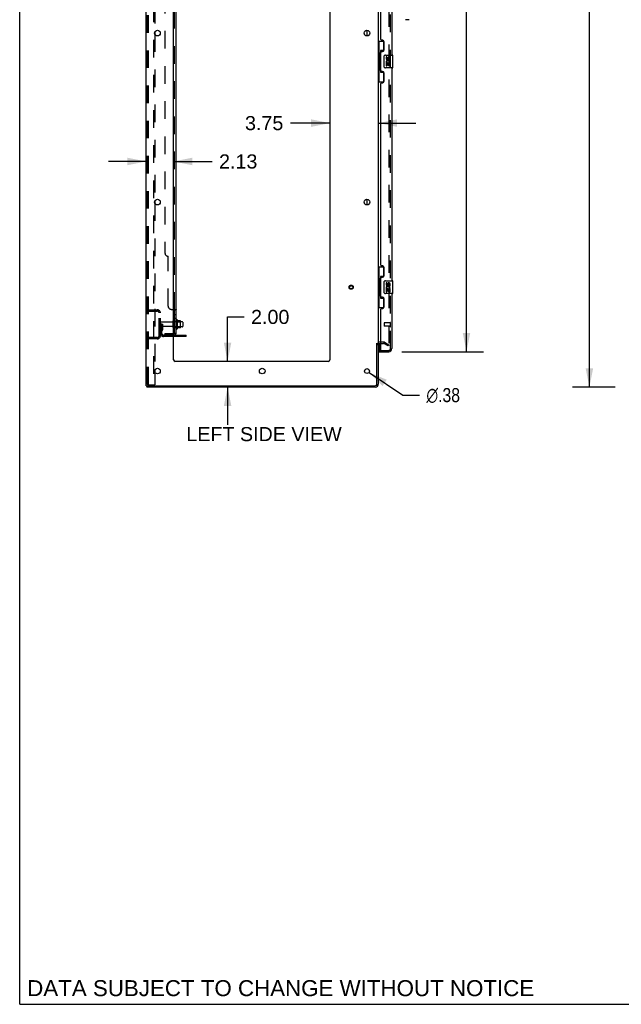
# Model space of a CAD drawing. Header units: inches. Extents: x 0 to 248, y 0 to 160.
# Tile 1 of 73: x 0 to 47, y 0 to 76. Entities that reach past the tile are written whole.
import ezdxf

# ---------------------------------------------------------------- set-up
doc = ezdxf.new("R2010")
doc.units = ezdxf.units.IN
doc.header["$LTSCALE"] = 13.627625
doc.header["$MEASUREMENT"] = 0
doc.linetypes.add('HIDDEN', pattern=[0.2, 0.1, -0.1])
doc.layers.get('0').update_dxf_attribs({"linetype": 'CONTINUOUS'})
for name, color, linetype in [('DEFAULT_2', 8, 'HIDDEN'), ('DIMENSIONS', 7, 'CONTINUOUS'), ('LEFTHAND_DOOR_ASSEMBLY', 7, 'CONTINUOUS'), ('RIGHTHAND_DOOR_ASSEMBLY', 7, 'CONTINUOUS'), ('SUBPANEL', 7, 'CONTINUOUS')]:
    doc.layers.add(name, color=color, linetype=linetype)
doc.styles.get("Standard").update_dxf_attribs({"font": 'arial.ttf'})
doc.styles.add('TEXTSTYLE_1', font='gdt', dxfattribs={"width": 0.8})
doc.dimstyles.new('DIMSTYLE_1', dxfattribs={"dimtxt": 1.093125, "dimasz": 1.4575, "dimexe": 0.09, "dimexo": 0.07, "dimgap": 0.0375, "dimtad": 0, "dimtih": 1, "dimtoh": 1, "dimzin": 4, "dimdsep": 46, "dimtxsty": 'Standard', "dimblk": '_FILLED', "dimblk1": '_FILLED', "dimblk2": '_FILLED', "dimcen": 0.09, "dimadec": 3, "dimazin": 1, "dimtfac": 1, "dimtdec": 3, "dimtofl": 0, "dimtmove": 0, "dimatfit": 3, "dimldrblk": '_FILLED', "dimfxl": 0, "dimtolj": 1, "dimtzin": 4, "dimarcsym": 0})
doc.dimstyles.new('DIMSTYLE_2', dxfattribs={"dimtxt": 1.093125, "dimasz": 1.4575, "dimexe": 0.09, "dimexo": 0.07, "dimgap": 0.09, "dimtad": 0, "dimtih": 1, "dimtoh": 1, "dimzin": 4, "dimdsep": 46, "dimtxsty": 'Standard', "dimblk": '_FILLED', "dimblk1": '_FILLED', "dimblk2": '_FILLED', "dimcen": 0.09, "dimadec": 3, "dimazin": 1, "dimtfac": 1, "dimtdec": 3, "dimtofl": 0, "dimtmove": 0, "dimatfit": 1, "dimldrblk": '_FILLED', "dimfxl": 0, "dimtolj": 1, "dimtzin": 4, "dimarcsym": 0})

# ---------------------------------------------------------------- blocks, each defined once
blk = doc.blocks.new('_FILLED')
at = {"color": 0, "linetype": 'ByBlock'}
blk.add_solid([(0, 0), (-1, 0.2), (-1, -0.2)], dxfattribs=at)
blk = doc.blocks.new('*D9')
at = {"layer": 'DIMENSIONS', "color": 2, "linetype": 'Continuous'}
for p, q in [((29.644, 113.089), (35.965, 113.089)), ((34.653, 113.089), (34.653, 83.774)), ((34.653, 50.589), (34.653, 79.948)), ((29.644, 50.589), (35.965, 50.589))]:
    blk.add_line(p, q, dxfattribs=at)
at = {"layer": 'DIMENSIONS', "color": 2, "linetype": 'Continuous', "xscale": 1.4575, "yscale": 1.4575, "zscale": 1.4575}
for p, rotation in [((34.653, 113.089), 90), ((34.653, 50.589), 270)]:
    blk.add_blockref('_FILLED', p, dxfattribs=dict(at, rotation=rotation))
at = {"layer": 'DIMENSIONS', "color": 2, "linetype": 'Continuous', "insert": (34.653, 83.228), "char_height": 1.0931, "width": 5.5916, "attachment_point": 2, "line_spacing_factor": 0.9}
blk.add_mtext('62.50\\PDOORS', dxfattribs=at)
blk = doc.blocks.new('*D12')
at = {"layer": 'DIMENSIONS', "color": 2, "linetype": 'Continuous'}
for p, q in [((16.124, 49.839), (16.124, 53.287)), ((16.124, 53.287), (17.399, 53.287)), ((16.124, 47.839), (16.124, 44.924))]:
    blk.add_line(p, q, dxfattribs=at)
at = {"layer": 'DIMENSIONS', "color": 2, "linetype": 'Continuous', "xscale": 1.4575, "yscale": 1.4575, "zscale": 1.4575}
for p, rotation in [((16.124, 49.839), 270), ((16.124, 47.839), 90)]:
    blk.add_blockref('_FILLED', p, dxfattribs=dict(at, rotation=rotation))
at = {"layer": 'DIMENSIONS', "color": 2, "linetype": 'Continuous', "insert": (17.946, 53.833), "char_height": 1.0931, "width": 2.97054, "attachment_point": 1, "line_spacing_factor": 0.9}
blk.add_mtext('2.00', dxfattribs=at)
blk = doc.blocks.new('*D13')
at = {"layer": 'DIMENSIONS', "color": 2, "linetype": 'Continuous'}
for p, q in [((9.812, 65.337), (6.897, 65.337)), ((11.937, 65.337), (14.918, 65.337))]:
    blk.add_line(p, q, dxfattribs=at)
at = {"layer": 'DIMENSIONS', "color": 2, "linetype": 'Continuous', "xscale": 1.4575, "yscale": 1.4575, "zscale": 1.4575}
blk.add_blockref('_FILLED', (9.812, 65.337), dxfattribs=at)
at = {"layer": 'DIMENSIONS', "color": 2, "linetype": 'Continuous', "xscale": 1.4575, "yscale": 1.4575, "zscale": 1.4575, "rotation": 180}
blk.add_blockref('_FILLED', (11.937, 65.337), dxfattribs=at)
at = {"layer": 'DIMENSIONS', "color": 2, "linetype": 'Continuous', "insert": (15.465, 65.884), "char_height": 1.0931, "width": 2.97054, "attachment_point": 1, "line_spacing_factor": 0.9}
blk.add_mtext('2.13', dxfattribs=at)
blk = doc.blocks.new('*D14')
at = {"layer": 'DIMENSIONS', "color": 2, "linetype": 'Continuous'}
for p, q in [((24.062, 68.31), (20.995, 68.31)), ((27.812, 68.31), (30.727, 68.31))]:
    blk.add_line(p, q, dxfattribs=at)
at = {"layer": 'DIMENSIONS', "color": 2, "linetype": 'Continuous', "xscale": 1.4575, "yscale": 1.4575, "zscale": 1.4575}
blk.add_blockref('_FILLED', (24.062, 68.31), dxfattribs=at)
at = {"layer": 'DIMENSIONS', "color": 2, "linetype": 'Continuous', "xscale": 1.4575, "yscale": 1.4575, "zscale": 1.4575, "rotation": 180}
blk.add_blockref('_FILLED', (27.812, 68.31), dxfattribs=at)
at = {"layer": 'DIMENSIONS', "color": 2, "linetype": 'Continuous', "insert": (20.448, 68.857), "char_height": 1.0931, "width": 2.97054, "attachment_point": 3, "line_spacing_factor": 0.9}
blk.add_mtext('3.75', dxfattribs=at)
blk = doc.blocks.new('*D18')
at = {"layer": 'DIMENSIONS', "color": 2, "linetype": 'Continuous'}
for p, q in [((46.173, 115.839), (42.874, 115.839)), ((44.186, 115.839), (44.186, 82.932)), ((44.186, 47.839), (44.186, 80.746)), ((46.173, 47.839), (42.874, 47.839))]:
    blk.add_line(p, q, dxfattribs=at)
at = {"layer": 'DIMENSIONS', "color": 2, "linetype": 'Continuous', "xscale": 1.4575, "yscale": 1.4575, "zscale": 1.4575}
for p, rotation in [((44.186, 115.839), 90), ((44.186, 47.839), 270)]:
    blk.add_blockref('_FILLED', p, dxfattribs=dict(at, rotation=rotation))
at = {"layer": 'DIMENSIONS', "color": 2, "linetype": 'Continuous', "insert": (44.186, 82.385), "char_height": 1.0931, "width": 3.81984, "attachment_point": 2, "line_spacing_factor": 0.9}
blk.add_mtext('68.00', dxfattribs=at)
blk = doc.blocks.new('*D20')
at = {"layer": 'DIMENSIONS', "color": 2, "linetype": 'Continuous'}
for p, q in [((27.093, 48.985), (29.724, 47.226)), ((29.724, 47.226), (31, 47.226))]:
    blk.add_line(p, q, dxfattribs=at)
at = {"layer": 'DIMENSIONS', "color": 2, "linetype": 'Continuous', "xscale": 1.4575, "yscale": 1.4575, "zscale": 1.4575, "rotation": 146.2425414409}
blk.add_blockref('_FILLED', (27.093, 48.985), dxfattribs=at)
at = {"layer": 'DIMENSIONS', "color": 2, "linetype": 'Continuous', "insert": (31.546, 47.772), "char_height": 1.09312, "width": 3.57873, "attachment_point": 1, "line_spacing_factor": 0.9, "style": 'TEXTSTYLE_1'}
blk.add_mtext('{\\fgdt;n}\\fArial;.38', dxfattribs=at)

msp = doc.modelspace()

# ---------------------------------------------------------------- linework, layer by layer
at = {"color": 7, "linetype": 'Continuous'}
for p, q in [((0, 0), (0, 160.325)), ((26.958, 75.071), (26.958, 75.506)), ((26.958, 61.971), (26.958, 62.406)), ((12.211, 53.07), (12.211, 52.358)), ((12.466, 52.991), (12.239, 52.991)), ((12.477, 52.458), (12.477, 52.969)), ((12.611, 52.901), (12.477, 52.901)), ((12.641, 52.871), (12.641, 52.556)), ((12.466, 52.436), (12.239, 52.436)), ((12.611, 52.526), (12.477, 52.526)), ((12.916, 51.766), (11.937, 51.766)), ((12.916, 51.766), (12.916, 51.87)), ((27.708, 51.235), (27.812, 51.235)), ((9.864, 47.943), (9.864, 47.839)), ((9.868, 47.943), (9.902, 47.943)), ((0, 0), (247.775, 0))]:
    msp.add_line(p, q, dxfattribs=at)
at = {"color": 3, "linetype": 'Continuous'}
for p, q in [((9.812, 47.943), (9.812, 115.735)), ((11.937, 49.964), (11.937, 112.339)), ((24.062, 112.339), (24.062, 49.964)), ((27.812, 112.391), (27.812, 51.287)), ((10.491, 75.386), (10.491, 75.191)), ((10.491, 62.286), (10.491, 62.091)), ((11.937, 51.87), (12.916, 51.87)), ((27.708, 48.085), (27.708, 51.246)), ((27.812, 51.235), (27.812, 48.085)), ((28.016, 51.235), (27.955, 51.235)), ((23.937, 49.839), (12.062, 49.839)), ((10.491, 49.186), (10.491, 48.991)), ((9.812, 47.943), (9.868, 47.943)), ((27.566, 47.839), (9.864, 47.839)), ((9.902, 47.943), (27.566, 47.943))]:
    msp.add_line(p, q, dxfattribs=at)
for centre, radius in [((10.687, 75.289), 0.219), ((26.937, 75.289), 0.219), ((10.687, 62.189), 0.219), ((26.937, 62.189), 0.219), ((10.687, 49.089), 0.219), ((18.812, 49.089), 0.219), ((26.937, 49.089), 0.188)]:
    msp.add_circle(centre, radius, dxfattribs=at)
at = {"color": 7, "linetype": 'Continuous'}
for centre, radius, start, end in [((11.961, 52.971), 0.055, 360, 115.90936), ((12.179, 53.048), 0.0384, 34.44966, 180), ((11.611, 52.714), 0.698, 23.96793, 30.66313), ((12.258, 53.001), 0.01, 203.96793, 270), ((12.466, 52.981), 0.01, 5.19383, 90), ((12.336, 52.969), 0.141, 0, 5.20805), ((12.611, 52.871), 0.03, 359.99999, 90), ((11.961, 52.456), 0.055, 244.09064, 0), ((12.179, 52.38), 0.0384, 180, 325.55034), ((11.611, 52.714), 0.698, 329.33687, 336.03207), ((12.258, 52.426), 0.01, 90, 156.03207), ((12.466, 52.446), 0.01, 270, 354.80617), ((12.336, 52.458), 0.141, 354.79195, 360), ((12.611, 52.556), 0.03, 270, 0.00001)]:
    msp.add_arc(centre, radius, start, end, dxfattribs=at)
at = {"color": 3, "linetype": 'Continuous'}
for centre, radius, start, end in [((27.955, 51.092), 0.142, 90, 180), ((12.062, 49.964), 0.125, 180, 270), ((23.937, 49.964), 0.125, 270, 360), ((27.566, 48.085), 0.246, 270, 360), ((27.566, 48.085), 0.142, 270, 360)]:
    msp.add_arc(centre, radius, start, end, dxfattribs=at)
at = {"layer": 'DEFAULT_2', "color": 8, "linetype": 'HIDDEN'}
for p, q in [((9.916, 48.056), (9.916, 115.621)), ((9.99, 48.056), (9.99, 115.621)), ((10.387, 115.651), (10.387, 48.026)), ((28.625, 112.573), (28.625, 51.104)), ((10.491, 88.291), (10.491, 75.386)), ((10.491, 75.191), (10.491, 62.286)), ((10.491, 62.091), (10.491, 49.186)), ((9.916, 53.839), (10.67, 53.839)), ((9.916, 53.735), (10.67, 53.735)), ((10.588, 53.839), (10.588, 53.735)), ((10.812, 51.835), (10.812, 53.592)), ((10.916, 51.835), (10.916, 53.592)), ((11.02, 52.714), (10.916, 52.714)), ((11.844, 52.879), (10.946, 52.879)), ((11.006, 52.373), (11.006, 52.714)), ((11.02, 52.714), (11.11, 52.714)), ((11.02, 52.013), (11.02, 52.714)), ((11.11, 52.373), (11.11, 52.714)), ((11.906, 52.456), (11.906, 52.971)), ((12.016, 52.456), (12.016, 52.971)), ((12.477, 52.901), (12.016, 52.901)), ((12.141, 53.048), (12.141, 52.38)), ((12.161, 52.897), (12.141, 52.917)), ((12.161, 52.897), (12.457, 52.897)), ((12.161, 52.897), (12.161, 52.53)), ((12.457, 52.897), (12.477, 52.917)), ((12.457, 52.897), (12.457, 52.53)), ((11.844, 52.549), (10.946, 52.549)), ((11.004, 52.367), (10.955, 52.299)), ((11.006, 52.539), (11.11, 52.539)), ((11.089, 52.307), (11.04, 52.239)), ((12.477, 52.526), (12.016, 52.526)), ((12.161, 52.53), (12.141, 52.51)), ((12.161, 52.53), (12.457, 52.53)), ((12.457, 52.53), (12.477, 52.51)), ((10.67, 51.693), (9.916, 51.693)), ((10.67, 51.589), (9.916, 51.589)), ((10.588, 51.693), (10.588, 51.589)), ((11.937, 51.87), (11.163, 51.87)), ((11.937, 51.766), (11.163, 51.766)), ((12.413, 51.766), (12.413, 51.87)), ((12.669, 51.766), (12.669, 51.87)), ((28.216, 51.339), (27.955, 51.339)), ((28.016, 51.235), (28.216, 51.235)), ((28.573, 51.034), (28.233, 51.23)), ((28.285, 51.32), (28.625, 51.124)), ((28.625, 51.124), (28.573, 51.034)), ((28.599, 51.086), (28.601, 51.086)), ((10.491, 48.991), (10.491, 48.026)), ((10.011, 48.026), (9.937, 48.026)), ((10.011, 48.026), (10.491, 48.026))]:
    msp.add_line(p, q, dxfattribs=at)
for points in [[(28.607, 51.084), (28.607, 51.084), (28.605, 51.084), (28.603, 51.085), (28.601, 51.086)], [(28.625, 51.104), (28.624, 51.102), (28.624, 51.1), (28.624, 51.098), (28.623, 51.096), (28.622, 51.094), (28.621, 51.092), (28.619, 51.09), (28.618, 51.089), (28.616, 51.087), (28.615, 51.086), (28.613, 51.085), (28.611, 51.085), (28.609, 51.084), (28.607, 51.084)], [(9.916, 48.056), (9.917, 48.048), (9.919, 48.041), (9.922, 48.035), (9.927, 48.03), (9.932, 48.027), (9.937, 48.026)], [(9.99, 48.056), (9.99, 48.048), (9.992, 48.041), (9.996, 48.035), (10, 48.03), (10.005, 48.027), (10.011, 48.026)]]:
    msp.add_lwpolyline(points, dxfattribs=at)
for radius in [0.164, 0.124]:
    msp.add_circle((25.708, 55.589), radius, dxfattribs=at)
for centre, radius, start, end in [((10.67, 53.592), 0.246, 0, 90), ((10.67, 53.592), 0.142, 0, 90), ((10.946, 52.849), 0.03, 90, 180), ((11.844, 52.941), 0.0625, 270, 360), ((11.961, 52.971), 0.055, 115.90936, 180), ((10.946, 52.579), 0.03, 180, 270), ((11.124, 52.178), 0.208, 144.24611, 180), ((11.163, 52.013), 0.246, 180, 270), ((10.996, 52.373), 0.01, 324.24611, 360), ((11.124, 52.178), 0.104, 144.24611, 180), ((11.163, 52.013), 0.142, 180, 270), ((10.996, 52.373), 0.114, 324.24611, 360), ((11.844, 52.486), 0.0625, 0, 90), ((11.961, 52.456), 0.055, 180, 244.09064), ((10.67, 51.835), 0.246, 270, 360), ((10.67, 51.835), 0.142, 270, 360), ((27.955, 51.092), 0.246, 90, 180), ((28.216, 51.202), 0.137, 60, 90), ((28.216, 51.202), 0.033, 60, 90)]:
    msp.add_arc(centre, radius, start, end, dxfattribs=at)
at = {"layer": 'LEFTHAND_DOOR_ASSEMBLY', "color": 8, "linetype": 'HIDDEN'}
for p, q in [((28.766, 50.835), (28.766, 112.842)), ((28.266, 52.807), (28.266, 52.579)), ((28.723, 52.817), (28.276, 52.817)), ((28.723, 52.835), (28.723, 52.551)), ((28.723, 52.569), (28.276, 52.569)), ((28.036, 50.693), (28.624, 50.693))]:
    msp.add_line(p, q, dxfattribs=at)
at = {"layer": 'LEFTHAND_DOOR_ASSEMBLY', "color": 3, "linetype": 'Continuous'}
for p, q in [((28.87, 90.089), (28.87, 73.589)), ((28.016, 74.796), (28.016, 88.881)), ((28.136, 74.736), (28.076, 74.736)), ((28.266, 73.986), (28.266, 74.606)), ((28.016, 72.381), (28.016, 73.796)), ((28.076, 73.856), (28.136, 73.856)), ((28.87, 72.589), (28.87, 56.089)), ((28.136, 72.321), (28.076, 72.321)), ((28.266, 71.571), (28.266, 72.191)), ((28.016, 57.296), (28.016, 71.381)), ((28.076, 71.441), (28.136, 71.441)), ((28.136, 57.236), (28.076, 57.236)), ((28.266, 56.486), (28.266, 57.106)), ((28.016, 54.881), (28.016, 56.296)), ((28.076, 56.356), (28.136, 56.356)), ((28.87, 55.089), (28.87, 50.835)), ((28.136, 54.821), (28.076, 54.821)), ((28.266, 54.071), (28.266, 54.691)), ((28.016, 50.713), (28.016, 53.881)), ((28.076, 53.941), (28.136, 53.941)), ((27.891, 50.589), (28.624, 50.589))]:
    msp.add_line(p, q, dxfattribs=at)
at = {"layer": 'LEFTHAND_DOOR_ASSEMBLY', "color": 7, "linetype": 'Continuous'}
for p, q in [((30.215, 76.327), (29.933, 76.327)), ((27.812, 74.664), (28.253, 74.664)), ((27.851, 74.664), (27.851, 73.639)), ((28.216, 74.664), (28.216, 73.884)), ((27.829, 73.639), (27.952, 73.639)), ((27.829, 73.639), (27.829, 72.539)), ((27.952, 73.669), (27.952, 73.689)), ((27.952, 72.539), (27.952, 73.639)), ((28.216, 73.929), (27.989, 73.929)), ((27.989, 73.929), (27.989, 72.249)), ((28.275, 72.689), (28.275, 73.489)), ((28.375, 73.589), (28.915, 73.589)), ((28.476, 73.435), (28.413, 73.435)), ((28.413, 73.435), (28.413, 73.298)), ((28.476, 73.298), (28.476, 73.435)), ((28.541, 73.361), (28.541, 73.292)), ((28.601, 73.298), (28.601, 73.34)), ((28.664, 73.34), (28.664, 73.204)), ((28.727, 73.204), (28.727, 73.34)), ((28.93, 72.604), (28.93, 73.574)), ((27.829, 72.539), (27.952, 72.539)), ((27.851, 72.539), (27.851, 71.514)), ((28.915, 72.589), (28.375, 72.589)), ((28.431, 72.973), (28.413, 72.973)), ((28.413, 72.973), (28.413, 72.743)), ((28.413, 72.743), (28.476, 72.743)), ((28.465, 72.973), (28.493, 72.993)), ((28.465, 72.973), (28.727, 72.973)), ((28.476, 72.91), (28.541, 72.91)), ((28.476, 72.743), (28.476, 72.91)), ((28.541, 72.91), (28.541, 72.774)), ((28.541, 72.774), (28.601, 72.774)), ((28.601, 72.91), (28.664, 72.91)), ((28.601, 72.774), (28.601, 72.91)), ((28.656, 73.009), (28.714, 72.984)), ((28.664, 73.204), (28.727, 73.204)), ((28.664, 72.91), (28.664, 72.743)), ((28.664, 72.743), (28.727, 72.743)), ((28.727, 72.743), (28.727, 72.973)), ((27.952, 72.488), (27.952, 72.508)), ((27.989, 72.249), (28.216, 72.249)), ((28.216, 72.294), (28.216, 71.514)), ((27.812, 71.514), (28.253, 71.514)), ((27.812, 57.164), (28.253, 57.164)), ((27.851, 57.164), (27.851, 56.139)), ((28.216, 57.164), (28.216, 56.384)), ((27.829, 56.139), (27.952, 56.139)), ((27.829, 56.139), (27.829, 55.039)), ((27.952, 56.169), (27.952, 56.189)), ((27.952, 55.039), (27.952, 56.139)), ((28.216, 56.429), (27.989, 56.429)), ((27.989, 56.429), (27.989, 54.749)), ((28.275, 55.189), (28.275, 55.989)), ((28.375, 56.089), (28.915, 56.089)), ((28.476, 55.935), (28.413, 55.935)), ((28.413, 55.935), (28.413, 55.798)), ((28.476, 55.798), (28.476, 55.935)), ((28.541, 55.861), (28.541, 55.792)), ((28.601, 55.798), (28.601, 55.84)), ((28.664, 55.84), (28.664, 55.704)), ((28.727, 55.704), (28.727, 55.84)), ((28.93, 55.104), (28.93, 56.074)), ((27.829, 55.039), (27.952, 55.039)), ((27.851, 55.039), (27.851, 54.014)), ((27.952, 54.988), (27.952, 55.008)), ((28.915, 55.089), (28.375, 55.089)), ((28.431, 55.473), (28.413, 55.473)), ((28.413, 55.473), (28.413, 55.243)), ((28.413, 55.243), (28.476, 55.243)), ((28.465, 55.473), (28.493, 55.493)), ((28.465, 55.473), (28.727, 55.473)), ((28.476, 55.41), (28.541, 55.41)), ((28.476, 55.243), (28.476, 55.41)), ((28.541, 55.41), (28.541, 55.274)), ((28.541, 55.274), (28.601, 55.274)), ((28.601, 55.41), (28.664, 55.41)), ((28.601, 55.274), (28.601, 55.41)), ((28.656, 55.509), (28.714, 55.484)), ((28.664, 55.704), (28.727, 55.704)), ((28.664, 55.41), (28.664, 55.243)), ((28.664, 55.243), (28.727, 55.243)), ((28.727, 55.243), (28.727, 55.473)), ((27.989, 54.749), (28.216, 54.749)), ((28.216, 54.794), (28.216, 54.014)), ((27.812, 54.014), (28.253, 54.014)), ((27.891, 51.22), (27.891, 50.713)), ((27.891, 50.693), (28.036, 50.693)), ((27.891, 50.693), (27.891, 50.589))]:
    msp.add_line(p, q, dxfattribs=at)
for points in [[(27.989, 73.905), (27.989, 73.902), (27.99, 73.898), (27.991, 73.894), (27.992, 73.89), (27.994, 73.885), (27.996, 73.88), (27.998, 73.874), (28.001, 73.868), (28.004, 73.862), (28.008, 73.855), (28.013, 73.848), (28.017, 73.84), (28.023, 73.831), (28.025, 73.828)], [(28.275, 73.489), (28.275, 73.495), (28.276, 73.501), (28.277, 73.507), (28.278, 73.513), (28.28, 73.519), (28.282, 73.525)], [(28.282, 72.653), (28.28, 72.658), (28.278, 72.664), (28.277, 72.67), (28.276, 72.676), (28.275, 72.682), (28.275, 72.689)], [(28.025, 72.35), (28.023, 72.346), (28.017, 72.338), (28.013, 72.33), (28.008, 72.323), (28.004, 72.316), (28.001, 72.309), (27.998, 72.303), (27.996, 72.298), (27.994, 72.293), (27.992, 72.288), (27.991, 72.284), (27.99, 72.28), (27.989, 72.276), (27.989, 72.273)], [(27.989, 56.405), (27.989, 56.402), (27.99, 56.398), (27.991, 56.394), (27.992, 56.39), (27.994, 56.385), (27.996, 56.38), (27.998, 56.374), (28.001, 56.368), (28.004, 56.362), (28.008, 56.355), (28.013, 56.348), (28.017, 56.34), (28.023, 56.331), (28.025, 56.328)], [(28.275, 55.989), (28.275, 55.995), (28.276, 56.001), (28.277, 56.007), (28.278, 56.013), (28.28, 56.019), (28.282, 56.025)], [(28.282, 55.153), (28.28, 55.158), (28.278, 55.164), (28.277, 55.17), (28.276, 55.176), (28.275, 55.182), (28.275, 55.189)], [(28.025, 54.85), (28.023, 54.846), (28.017, 54.838), (28.013, 54.83), (28.008, 54.823), (28.004, 54.816), (28.001, 54.809), (27.998, 54.803), (27.996, 54.798), (27.994, 54.793), (27.992, 54.788), (27.991, 54.784), (27.99, 54.78), (27.989, 54.776), (27.989, 54.773)]]:
    msp.add_lwpolyline(points, dxfattribs=at)
at = {"layer": 'LEFTHAND_DOOR_ASSEMBLY', "color": 3, "linetype": 'Continuous'}
for centre, radius, start, end in [((28.076, 74.796), 0.06, 180, 270), ((28.136, 74.606), 0.13, 0, 90), ((28.076, 73.796), 0.06, 90, 180), ((28.136, 73.986), 0.13, 270, 360), ((28.076, 72.381), 0.06, 180, 270), ((28.136, 72.191), 0.13, 0, 90), ((28.076, 71.381), 0.06, 90, 180), ((28.136, 71.571), 0.13, 270, 360), ((28.076, 57.296), 0.06, 180, 270), ((28.136, 57.106), 0.13, 0, 90), ((28.136, 56.486), 0.13, 270, 360), ((28.076, 56.296), 0.06, 90, 180), ((28.076, 54.881), 0.06, 180, 270), ((28.136, 54.691), 0.13, 0, 90), ((28.076, 53.881), 0.06, 90, 180), ((28.136, 54.071), 0.13, 270, 360), ((28.036, 50.713), 0.02, 180, 270), ((28.624, 50.835), 0.246, 270, 360)]:
    msp.add_arc(centre, radius, start, end, dxfattribs=at)
at = {"layer": 'LEFTHAND_DOOR_ASSEMBLY', "color": 7, "linetype": 'Continuous'}
for centre, radius, start, end in [((28.375, 73.489), 0.1, 90, 158.79459), ((28.507, 73.298), 0.0943, 180, 360), ((28.507, 73.298), 0.0314, 180, 261.22946), ((28.506, 73.303), 0.0362, 263.42855, 341.76278), ((28.633, 73.34), 0.0943, 68.69989, 167.43379), ((28.633, 73.34), 0.0314, 0, 180.04847), ((28.633, 73.34), 0.0943, 0, 68.67039), ((28.915, 73.574), 0.015, 0, 90), ((28.375, 72.689), 0.1, 201.20502, 270), ((28.567, 73.047), 0.154, 161.41988, 206.19629), ((28.57, 73.047), 0.157, 336.59665, 161.87913), ((28.57, 73.047), 0.157, 205.73705, 207.8532), ((28.57, 73.047), 0.0943, 336.59665, 215.11217), ((28.915, 72.604), 0.015, 270, 360), ((28.375, 55.989), 0.1, 90, 158.79459), ((28.507, 55.798), 0.0943, 180, 360), ((28.507, 55.798), 0.0314, 180, 261.22946), ((28.506, 55.803), 0.0362, 263.42855, 341.76278), ((28.633, 55.84), 0.0943, 68.69989, 167.43379), ((28.633, 55.84), 0.0314, 0, 180.04847), ((28.633, 55.84), 0.0943, 0, 68.67039), ((28.915, 56.074), 0.015, 0, 90), ((28.375, 55.189), 0.1, 201.20502, 270), ((28.567, 55.547), 0.154, 161.41988, 206.19629), ((28.57, 55.547), 0.157, 336.59665, 161.87913), ((28.57, 55.547), 0.157, 205.73705, 207.8532), ((28.57, 55.547), 0.0943, 336.59665, 215.11217), ((28.915, 55.104), 0.015, 270, 360), ((27.911, 50.713), 0.02, 180, 270), ((28.706, 50.979), 0.26, 267.39466, 270)]:
    msp.add_arc(centre, radius, start, end, dxfattribs=at)
at = {"layer": 'LEFTHAND_DOOR_ASSEMBLY', "color": 8, "linetype": 'HIDDEN'}
for centre, radius, start, end in [((28.276, 52.807), 0.01, 90, 180), ((28.745, 52.835), 0.0215, 0, 180), ((28.276, 52.579), 0.01, 180, 270), ((28.745, 52.551), 0.0215, 180, 360), ((28.624, 50.835), 0.142, 270, 360)]:
    msp.add_arc(centre, radius, start, end, dxfattribs=at)
at = {"layer": 'LEFTHAND_DOOR_ASSEMBLY', "color": 7, "linetype": 'Continuous'}
for centre, start_param, end_param in [((28.056, 73.679), 0.699287, 1.51401), ((28.056, 73.679), -4.655602, -3.84088), ((28.056, 72.498), 0.699287, 1.51401), ((28.056, 72.498), -4.655602, -3.84088), ((28.056, 56.179), 0.699287, 1.51401), ((28.056, 56.179), -4.655602, -3.84088), ((28.056, 54.998), 0.699287, 1.51401), ((28.056, 54.998), -4.655602, -3.84088)]:
    msp.add_ellipse(centre, major_axis=(0, 0.18), ratio=0.579493, start_param=start_param, end_param=end_param, dxfattribs=at)
at = {"layer": 'RIGHTHAND_DOOR_ASSEMBLY', "color": 8, "linetype": 'HIDDEN'}
for p, q in [((28.766, 50.835), (28.766, 112.842)), ((28.036, 50.693), (28.624, 50.693))]:
    msp.add_line(p, q, dxfattribs=at)
msp.add_arc((28.624, 50.835), 0.142, 270, 360, dxfattribs=at)
at = {"layer": 'SUBPANEL', "color": 3, "linetype": 'Continuous'}
for p, q in [((12.141, 51.995), (12.141, 111.683)), ((11.937, 53.87), (12.087, 53.87))]:
    msp.add_line(p, q, dxfattribs=at)
at = {"layer": 'SUBPANEL', "color": 8, "linetype": 'HIDDEN'}
for p, q in [((12.016, 53.835), (12.016, 109.843)), ((11.266, 105.433), (11.266, 58.245)), ((11.516, 54.12), (11.516, 57.995)), ((11.766, 53.87), (11.937, 53.87)), ((11.991, 53.86), (11.992, 53.859)), ((11.993, 53.858), (11.994, 53.857)), ((12.015, 53.838), (12.016, 53.836)), ((12.016, 53.836), (12.016, 53.835)), ((12.016, 53.473), (12.141, 53.473)), ((12.089, 53.868), (12.092, 53.866)), ((12.14, 53.838), (12.141, 53.836)), ((12.016, 53.192), (12.141, 53.192)), ((12.016, 52.964), (12.141, 52.964)), ((11.266, 51.995), (11.904, 51.995)), ((11.266, 51.995), (11.266, 51.87)), ((11.516, 51.995), (11.516, 51.87)), ((12.04, 51.995), (11.991, 52.036)), ((12.016, 52.464), (12.141, 52.464)), ((12.016, 51.997), (12.016, 51.995)), ((12.076, 51.995), (12.076, 51.995)), ((11.904, 51.87), (11.266, 51.87))]:
    msp.add_line(p, q, dxfattribs=at)
at = {"layer": 'SUBPANEL', "color": 7, "linetype": 'Continuous'}
for p, q in [((12.016, 53.835), (12.141, 53.835)), ((12.016, 51.995), (12.016, 53.835)), ((12.016, 51.995), (12.141, 51.995)), ((12.087, 51.956), (12.04, 51.995))]:
    msp.add_line(p, q, dxfattribs=at)
at = {"layer": 'SUBPANEL', "color": 8, "linetype": 'HIDDEN'}
for points in [[(11.991, 53.87), (11.99, 53.868), (11.99, 53.866), (11.99, 53.865), (11.99, 53.863), (11.991, 53.862), (11.991, 53.86)], [(11.994, 53.857), (11.995, 53.856), (11.996, 53.854), (11.998, 53.853)], [(12.009, 53.845), (12.011, 53.843), (12.013, 53.842), (12.014, 53.841), (12.015, 53.839)], [(12.132, 53.848), (12.134, 53.846), (12.137, 53.844), (12.138, 53.842)], [(12.076, 51.995), (12.076, 51.995), (12.075, 51.995), (12.075, 51.995), (12.074, 51.995), (12.074, 51.995), (12.073, 51.995), (12.073, 51.995), (12.072, 51.995), (12.071, 51.996), (12.071, 51.996), (12.07, 51.996), (12.069, 51.996), (12.069, 51.996), (12.068, 51.996), (12.067, 51.996), (12.066, 51.997), (12.066, 51.997), (12.065, 51.997), (12.064, 51.997), (12.063, 51.997), (12.062, 51.997), (12.062, 51.998), (12.061, 51.998), (12.06, 51.998), (12.059, 51.998), (12.058, 51.999), (12.057, 51.999), (12.056, 51.999), (12.056, 51.999), (12.055, 52), (12.054, 52), (12.053, 52), (12.052, 52), (12.051, 52.001), (12.05, 52.001), (12.049, 52.001), (12.048, 52.002), (12.047, 52.002), (12.046, 52.002), (12.045, 52.003), (12.044, 52.003), (12.043, 52.003), (12.042, 52.004), (12.041, 52.004), (12.04, 52.005), (12.039, 52.005), (12.038, 52.005), (12.037, 52.006), (12.036, 52.006), (12.035, 52.007), (12.034, 52.007), (12.033, 52.007), (12.032, 52.008), (12.031, 52.008), (12.03, 52.009), (12.029, 52.009), (12.028, 52.01), (12.027, 52.01), (12.026, 52.01), (12.025, 52.011), (12.024, 52.011), (12.024, 52.012), (12.023, 52.012), (12.022, 52.012), (12.021, 52.013), (12.02, 52.013), (12.02, 52.014), (12.019, 52.014), (12.018, 52.014), (12.018, 52.015), (12.017, 52.015), (12.016, 52.015), (12.016, 52.016), (12.015, 52.016), (12.014, 52.017), (12.014, 52.017), (12.013, 52.017), (12.013, 52.018), (12.012, 52.018), (12.012, 52.018)], [(12.012, 52.018), (12.012, 52.018), (12.012, 52.018), (12.012, 52.018), (12.012, 52.018), (12.012, 52.018), (12.013, 52.018), (12.013, 52.017), (12.013, 52.017), (12.014, 52.017), (12.014, 52.016), (12.015, 52.016), (12.015, 52.016), (12.016, 52.015)], [(12.072, 51.995), (12.073, 51.995), (12.074, 51.995), (12.074, 51.995), (12.075, 51.995), (12.075, 51.995), (12.075, 51.995), (12.076, 51.995), (12.076, 51.995)]]:
    msp.add_lwpolyline(points, dxfattribs=at)
at = {"layer": 'SUBPANEL', "color": 7, "linetype": 'Continuous'}
for points in [[(11.991, 53.87), (11.99, 53.868), (11.99, 53.866), (11.99, 53.865), (11.99, 53.863), (11.991, 53.862), (11.991, 53.86), (11.992, 53.859), (11.994, 53.857), (11.995, 53.856), (11.996, 53.854), (11.998, 53.853), (12, 53.852), (12.002, 53.85), (12.003, 53.849), (12.005, 53.848), (12.007, 53.846), (12.009, 53.845), (12.011, 53.843), (12.013, 53.842), (12.014, 53.841), (12.015, 53.839), (12.015, 53.838), (12.016, 53.836), (12.016, 53.835)], [(11.991, 52.036), (11.99, 52.035), (11.99, 52.034), (11.99, 52.034), (11.99, 52.033), (11.991, 52.032), (11.991, 52.03), (11.992, 52.029), (11.994, 52.028), (11.995, 52.026), (11.996, 52.024), (11.998, 52.022), (12.002, 52.019)], [(12.002, 52.019), (12.003, 52.017), (12.005, 52.014), (12.007, 52.012), (12.009, 52.01), (12.011, 52.007)], [(12.011, 52.007), (12.013, 52.005), (12.014, 52.003), (12.015, 52.001), (12.015, 51.999), (12.016, 51.997)]]:
    msp.add_lwpolyline(points, dxfattribs=at)
at = {"layer": 'SUBPANEL', "color": 3, "linetype": 'Continuous'}
for points in [[(12.087, 53.87), (12.089, 53.868), (12.092, 53.866), (12.095, 53.865), (12.099, 53.863), (12.102, 53.861), (12.106, 53.86), (12.114, 53.856)], [(12.114, 53.856), (12.118, 53.855), (12.122, 53.853), (12.125, 53.851), (12.128, 53.85), (12.132, 53.848), (12.134, 53.846), (12.137, 53.844), (12.138, 53.842), (12.14, 53.84), (12.14, 53.838), (12.141, 53.836), (12.141, 53.835)], [(12.087, 51.956), (12.089, 51.959), (12.092, 51.961), (12.095, 51.963), (12.099, 51.966), (12.102, 51.968), (12.106, 51.969), (12.11, 51.971)], [(12.11, 51.971), (12.118, 51.975), (12.122, 51.976), (12.125, 51.978), (12.128, 51.98), (12.132, 51.981), (12.134, 51.983), (12.137, 51.985), (12.138, 51.988), (12.14, 51.99), (12.14, 51.992), (12.141, 51.993), (12.141, 51.995)]]:
    msp.add_lwpolyline(points, dxfattribs=at)
at = {"layer": 'SUBPANEL', "color": 8, "linetype": 'HIDDEN'}
for centre, radius, start, end in [((11.516, 58.245), 0.25, 180, 270), ((11.766, 54.12), 0.25, 180, 270), ((11.904, 52.107), 0.112, 270, 287.1415), ((11.904, 52.107), 0.237, 320.56585, 360), ((11.904, 52.107), 0.237, 270, 278.00542)]:
    msp.add_arc(centre, radius, start, end, dxfattribs=at)
at = {"layer": 'SUBPANEL', "color": 7, "linetype": 'Continuous'}
msp.add_arc((11.904, 52.107), 0.112, 287.1415, 360, dxfattribs=at)
at = {"layer": 'SUBPANEL', "color": 3, "linetype": 'Continuous'}
msp.add_arc((11.904, 52.107), 0.237, 278.00542, 320.56585, dxfattribs=at)

# ---------------------------------------------------------------- texts
at = {"layer": 'DIMENSIONS', "color": 2, "linetype": 'Continuous', "attachment_point": 2, "line_spacing_factor": 0.9}
for s, insert, char_height, width in [('LEFT SIDE VIEW', (18.951, 44.748), 1.09312, 12.02031), ('DATA SUBJECT TO CHANGE WITHOUT NOTICE', (20.245, 1.872), 1.23887, 39.24793)]:
    msp.add_mtext(s, dxfattribs=dict(at, insert=insert, char_height=char_height, width=width))

# ---------------------------------------------------------------- dimensions: what is measured, and where the dimension line sits
at = {"layer": 'DIMENSIONS', "color": 2, "linetype": 'Continuous'}
for base, p1, p2, angle, picture, middle in [((44.186, 47.839), (46.243, 115.839), (46.243, 47.839), 270, '*D18', (44.177, 81.833)), ((16.124, 49.839), (9.924, 47.839), (12.062, 49.839), 90, '*D12', (19.417, 53.281))]:
    dim = msp.add_linear_dim(base=base, p1=p1, p2=p2, angle=angle, dimstyle='DIMSTYLE_1', dxfattribs=at)
    dim.commit()
    dim.dimension.update_dxf_attribs({"geometry": picture, "text_midpoint": middle, "dimtype": 160})
dim = msp.add_linear_dim(base=(34.653, 50.589), p1=(29.574, 113.089), p2=(29.574, 50.589), angle=270, text='<>\\PDOORS', dimstyle='DIMSTYLE_1', dxfattribs=at)
dim.commit()
dim.dimension.update_dxf_attribs({"geometry": '*D9', "text_midpoint": (34.653, 81.861), "dimtype": 160})
for base, p1, p2, picture, middle in [((27.812, 68.31), (24.062, 49.964), (27.812, 51.287), '*D14', (18.966, 68.304)), ((11.937006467, 65.337282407), (9.812006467, 47.942771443), (11.937006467, 49.963771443), '*D13', (16.936592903, 65.331187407))]:
    dim = msp.add_linear_dim(base=base, p1=p1, p2=p2, dimstyle='DIMSTYLE_1', dxfattribs=at)
    dim.commit()
    dim.dimension.update_dxf_attribs({"geometry": picture, "text_midpoint": middle, "dimtype": 160})
dim = msp.add_diameter_dim_2p(p1=(27.093, 48.985), p2=(26.781, 49.193), text='%%c<>', dimstyle='DIMSTYLE_2', override={"dimpost": '<>'}, dxfattribs=at)
dim.commit()
dim.dimension.update_dxf_attribs({"geometry": '*D20', "text_midpoint": (33.336, 47.226), "dimtype": 163})

doc.saveas('drawing.dxf')
